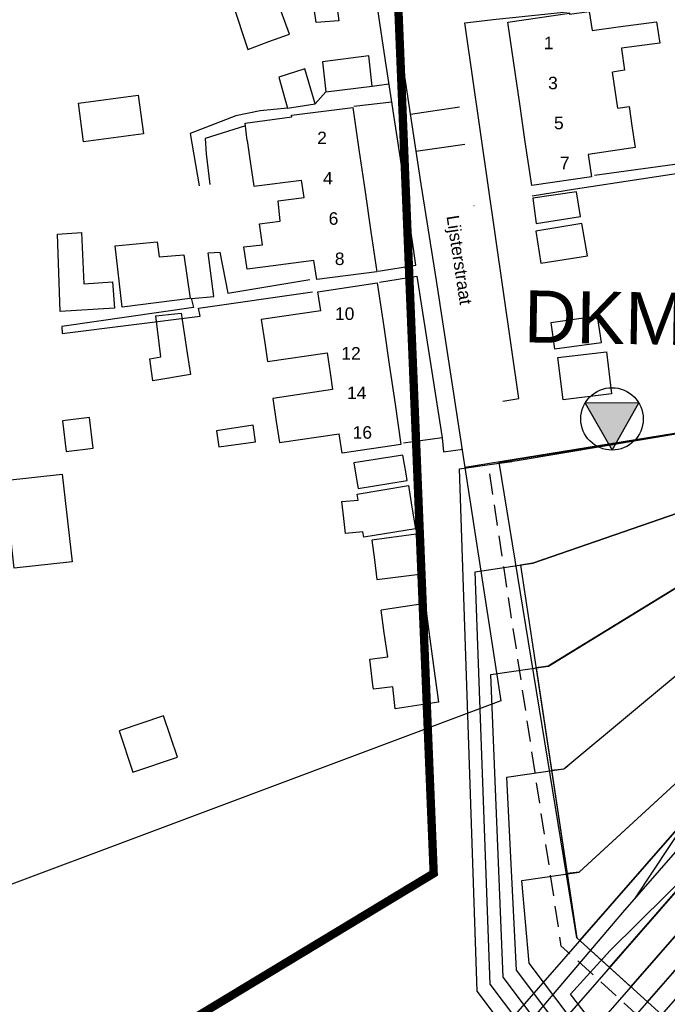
# Model space of a CAD drawing. Extents: x 158343 to 162498, y 431347 to 434500.
# Tile 30 of 248: x 158858 to 158936, y 433457 to 433575. Entities that reach past the tile are written whole.
import ezdxf

# ---------------------------------------------------------------- set-up
doc = ezdxf.new("R2010")
doc.units = 0
doc.header["$LTSCALE"] = 10
doc.header["$MEASUREMENT"] = 0
doc.linetypes.add('HIDDEN', pattern=[0.375, 0.25, -0.125])
doc.layers.add('000_onzichtbaar', color=8, linetype='CONTINUOUS', plot=False)
doc.layers.add('MEET', color=6, linetype='CONTINUOUS', plot=False)
for name, color, linetype in [('20_betonwerk', 252, 'CONTINUOUS'), ('44_plafonds', 8, 'CONTINUOUS'), ('47_binneninrichting', 8, 'CONTINUOUS'), ('bestaand 006m', 8, 'CONTINUOUS'), ('bestaand 007m', 8, 'CONTINUOUS'), ('bestaand 008m', 8, 'CONTINUOUS'), ('bestaand 009m', 8, 'CONTINUOUS'), ('bestaand 010m', 8, 'CONTINUOUS'), ('bestaand 011m', 8, 'CONTINUOUS'), ('HUISNUM', 7, 'CONTINUOUS'), ('nieuw006m', 8, 'CONTINUOUS'), ('nieuw007m', 8, 'CONTINUOUS'), ('nieuw008m', 8, 'CONTINUOUS'), ('nieuw009m', 8, 'CONTINUOUS'), ('nieuw010m', 8, 'CONTINUOUS'), ('nieuw011m', 8, 'CONTINUOUS'), ('SONDERING-2', 7, 'CONTINUOUS'), ('STRNM', 7, 'CONTINUOUS')]:
    doc.layers.add(name, color=color, linetype=linetype)
doc.styles.add('Style-STANDARD', font='arial.ttf')
doc.styles.add('TXT_Copier', font='arial.ttf')

# ---------------------------------------------------------------- blocks, each defined once
blk = doc.blocks.new('SON-2')
at = {"layer": 'SONDERING-2', "transparency": 33554687}
h = blk.add_hatch(color=256, dxfattribs=at)
h.dxf.hatch_style = 1
h.paths.add_polyline_path([(0.004, -1.5), (1.287, 0.77), (-1.292, 0.763)])
at = {"layer": 'SONDERING-2'}
blk.add_lwpolyline([(0.004, -1.5), (1.287, 0.77), (-1.292, 0.763), (0.004, -1.5)], dxfattribs=at)
blk.add_circle((0, 0), 1.5, dxfattribs=at)
at = {"layer": 'SONDERING-2', "style": 'TXT_Copier'}
blk.add_attdef('BNO', (-1.135, 2.408), '', height=2.5, rotation=359.0358, dxfattribs=at)

msp = doc.modelspace()

# ---------------------------------------------------------------- linework, layer by layer
at = {"layer": '000_onzichtbaar', "flags": 128}
for points in [[(158883.53, 433417.13), (158883.54, 433417.14), (158883.73, 433417.28), (158883.83, 433417.36), (158883.93, 433417.44), (158884.03, 433417.52), (158885.31, 433418.49), (158886.87, 433419.78), (158888.31, 433420.98), (158889.63, 433422.24), (158890.95, 433423.44), (158892.45, 433425), (158894.55, 433427.19), (158896.47, 433429.23), (158896.68, 433429.47), (158902.5, 433435.98), (158906.13, 433439.97), (158917.68, 433452.87), (158930.31, 433467.72), (158943.78, 433483.17), (158955.81, 433498.29), (158957.14, 433500)], [(158931.75, 433469.37), (158946.66, 433491.9), (158952.29, 433500)]]:
    msp.add_lwpolyline(points, dxfattribs=at)
at = {"layer": '20_betonwerk'}
msp.add_line((158910.71, 433521), (158917.63, 433522.02), dxfattribs=at)
at = {"layer": '20_betonwerk', "linetype": 'HIDDEN', "flags": 128}
msp.add_lwpolyline([(158935.05, 433452.64), (158922.92, 433463.68), (158914.17, 433521.51)], dxfattribs=at)
at = {"layer": '44_plafonds', "flags": 128}
for points in [[(158888.36, 433586.2), (158893.02, 433587.69), (158895.43, 433580.73), (158896.2, 433574.8), (158893.5, 433574.61), (158892.72, 433579.87), (158890.69, 433579.22)], [(158887.82, 433572.32), (158890.29, 433573.23), (158888.37, 433578.48)], [(158883.44, 433576.92), (158885.3, 433571.39), (158887.82, 433572.32)], [(158917.2, 433569.71), (158916.48, 433574.64), (158923.89, 433575.73), (158923.91, 433575.61)], [(158923.91, 433575.61), (158926.27, 433575.93), (158926.64, 433573.65)], [(158929.75, 433574.11), (158934.36, 433574.69), (158934.73, 433572.14), (158930.13, 433571.52)], [(158926.64, 433573.65), (158929.75, 433574.11)], [(158930.14, 433571.44), (158930.52, 433568.87), (158929.07, 433568.66)], [(158930.13, 433571.52), (158930.14, 433571.44)], [(158894.25, 433569.9), (158894.64, 433566.27), (158900.22, 433566.96), (158899.8, 433570.62), (158894.25, 433569.9)], [(158892.15, 433569.03), (158889, 433568.04), (158890.05, 433564.32), (158893.38, 433564.83), (158892.15, 433569.03)], [(158917.92, 433564.85), (158917.2, 433569.71)], [(158929.38, 433566.49), (158929.07, 433568.66)], [(158929.69, 433564.32), (158929.38, 433566.49)], [(158865.58, 433560.28), (158864.95, 433564.92), (158872.13, 433565.88), (158872.75, 433561.25), (158865.58, 433560.28)], [(158890.58, 433563.29), (158890.55, 433563.47), (158897.89, 433564.41), (158898.62, 433559.35)], [(158918.59, 433560.26), (158917.92, 433564.85)], [(158929.69, 433564.32), (158931.05, 433564.52), (158931.39, 433562.2)], [(158885.22, 433560.44), (158884.96, 433562.53), (158890.58, 433563.29)], [(158931.39, 433562.2), (158931.77, 433559.58), (158926.16, 433558.76), (158926.56, 433556.08), (158919.36, 433555.02), (158918.59, 433560.26)], [(158885.22, 433560.44), (158885.63, 433557.63)], [(158898.62, 433559.35), (158899.32, 433554.57)], [(158885.63, 433557.63), (158886.02, 433554.95), (158891.74, 433555.68)], [(158892.06, 433553.59), (158891.74, 433555.68)], [(158899.32, 433554.57), (158900.06, 433549.48)], [(158889.16, 433550.76), (158888.93, 433553.21), (158892.06, 433553.59)], [(158925.21, 433551.33), (158924.73, 433554.27), (158919.48, 433553.52), (158919.9, 433550.49), (158925.21, 433551.33)], [(158887.05, 433547.92), (158886.68, 433550.44), (158889.16, 433550.76)], [(158926.08, 433546.59), (158925.39, 433550.49), (158919.84, 433549.56), (158920.47, 433545.69), (158926.08, 433546.59)], [(158869.06, 433543.45), (158869.27, 433540.29), (158862.76, 433539.9), (158862.43, 433549.2), (158865.31, 433549.39), (158865.62, 433543.24), (158869.06, 433543.45)], [(158900.06, 433549.48), (158900.76, 433544.66), (158893.56, 433543.74), (158893.22, 433546.02)], [(158870.2, 433540.42), (158869.36, 433547.78), (158874.42, 433548.28), (158874.63, 433546.47), (158877.59, 433546.71), (158878.37, 433541.48), (158870.2, 433540.42)], [(158887.43, 433545.28), (158885.21, 433544.97), (158884.81, 433547.67), (158887.05, 433547.92)], [(158893.22, 433546.02), (158887.43, 433545.28)], [(158894.06, 433540), (158893.71, 433542.28), (158900.82, 433543.33), (158901.6, 433538.05)], [(158874.83, 433534.46), (158874.23, 433539.39), (158877.28, 433539.71), (158878.01, 433534.89)], [(158894.06, 433540), (158886.91, 433538.95), (158887.32, 433536.14)], [(158927.73, 433536.18), (158927.28, 433539.33), (158921.67, 433538.52), (158922.09, 433535.4), (158927.73, 433536.18)], [(158901.6, 433538.05), (158902.26, 433533.54)], [(158887.32, 433536.14), (158887.65, 433533.88), (158894.81, 433534.93)], [(158878.01, 433534.89), (158878.39, 433532.32), (158873.89, 433531.58), (158873.51, 433534.23), (158874.83, 433534.46)], [(158894.81, 433534.93), (158895.17, 433532.54)], [(158923.13, 433529.3), (158922.52, 433534.37), (158928.34, 433535.07), (158928.95, 433530.01), (158923.13, 433529.3)], [(158902.26, 433533.54), (158902.96, 433528.76)], [(158895.17, 433532.54), (158895.47, 433530.52)], [(158895.47, 433530.52), (158888.3, 433529.46), (158888.7, 433526.7)], [(158902.96, 433528.76), (158903.67, 433523.92), (158896.61, 433522.88), (158896.27, 433525.21)], [(158863.5, 433523.1), (158866.74, 433523.49), (158866.29, 433527.16), (158863.05, 433526.76), (158863.5, 433523.1)], [(158881.55, 433525.56), (158881.82, 433523.64), (158886.2, 433524.26), (158885.92, 433526.26)], [(158885.92, 433526.26), (158881.55, 433525.56)], [(158888.7, 433526.7), (158889.08, 433524.15), (158896.27, 433525.21)], [(158904.29, 433520.4), (158903.91, 433522.65), (158898, 433521.72), (158898.38, 433519.53)], [(158856.08, 433519.61), (158863.02, 433520.38), (158864.19, 433509.83), (158857.25, 433509.06), (158856.08, 433519.61)], [(158898.38, 433519.53), (158898.54, 433518.63), (158904.42, 433519.59), (158904.29, 433520.4)], [(158898.52, 433517.25), (158898.42, 433517.94), (158904.57, 433518.99), (158904.99, 433516.4)], [(158896.8, 433515.04), (158896.57, 433517.06), (158898.52, 433517.25)], [(158904.99, 433516.4), (158905.41, 433513.8), (158899.2, 433512.81), (158899.1, 433513.45)], [(158899.1, 433513.45), (158897, 433513.24), (158896.8, 433515.04)], [(158905.86, 433510.77), (158905.5, 433513.14), (158900.19, 433512.42), (158900.49, 433510.07)], [(158900.49, 433510.07), (158900.79, 433507.71), (158906.22, 433508.4), (158905.86, 433510.77)], [(158906.56, 433504.83), (158901.28, 433504.03)], [(158906.56, 433504.83), (158906.94, 433502.06)], [(158901.67, 433501.32), (158901.28, 433504.03)], [(158901.86, 433500), (158901.67, 433501.32)], [(158906.94, 433502.06), (158907.22, 433500)], [(158902.08, 433498.44), (158901.86, 433500)], [(158907.22, 433500), (158907.34, 433499.09)], [(158907.34, 433499.09), (158907.74, 433496.12)], [(158900.3, 433495.07), (158899.92, 433498.14), (158902.08, 433498.44)], [(158907.74, 433496.12), (158908.17, 433492.98), (158902.98, 433492.17), (158902.68, 433494.81), (158900.37, 433494.54), (158900.3, 433495.07)], [(158876.84, 433486.36), (158875.18, 433491.33), (158869.83, 433489.54), (158871.49, 433484.57), (158876.84, 433486.36)]]:
    msp.add_lwpolyline(points, dxfattribs=at)
at = {"layer": '47_binneninrichting', "flags": 128}
for points in [[(158900.94, 433544.73), (158905.44, 433545.48), (158903.61, 433558.29), (158901.81, 433569.99), (158898.9, 433589.61), (158898.77, 433590.1), (158898.42, 433590.69), (158898.15, 433591.11), (158897.79, 433591.5), (158897.52, 433591.92), (158897.13, 433592.28), (158896.74, 433592.58), (158896.38, 433592.73), (158896.02, 433592.97), (158895.66, 433593.06), (158895.27, 433593.18), (158894.85, 433593.27), (158894.43, 433593.33), (158893.92, 433593.33), (158893.44, 433593.3), (158892.72, 433593.15), (158891.25, 433592.58), (158875.74, 433587.12), (158855.13, 433579.02)], [(158902.02, 433581.9), (158906.07, 433555.2), (158907.9, 433543.62), (158911.35, 433521.15), (158911.35, 433521.12)], [(158915.89, 433529.12), (158917.83, 433529.44), (158911.35, 433574.58), (158915.1, 433575), (158917.07, 433575.21), (158927.01, 433576.26), (158943.99, 433578.87), (158944.77, 433573.83)], [(158893.38, 433564.83), (158894.64, 433566.27)], [(158900.22, 433566.96), (158902.23, 433567.26)], [(158898, 433564.56), (158902.56, 433565.1)], [(158890.05, 433564.32), (158886.78, 433563.99), (158883.87, 433563.42), (158878.38, 433561.29), (158879.43, 433554.99)], [(158904.8, 433563.6), (158910.69, 433564.5)], [(158885, 433562.21), (158880.18, 433560.66), (158880.3, 433558.83)], [(158905.47, 433559.15), (158911.35, 433560.01)], [(158880.3, 433558.83), (158880.72, 433555.14)], [(158919.42, 433553.79), (158924.61, 433554.63), (158948.25, 433558.23)], [(158926.89, 433556.28), (158942.37, 433558.38)], [(158912.43, 433552.62), (158912.45, 433552.62)], [(158878.51, 433541.46), (158881.23, 433541.7), (158880.54, 433546.95), (158881.98, 433547.04)], [(158881.95, 433547.04), (158882.88, 433542.09), (158892.75, 433543.74)], [(158901.09, 433543.44), (158905.56, 433544.13), (158908.62, 433524.72), (158903.97, 433524.09)], [(158878.5, 433541.49), (158878.77, 433540.38), (158862.96, 433538.1), (158863.02, 433537.26), (158879.58, 433539.33), (158879.37, 433540.32), (158893.05, 433542.27)], [(158908.62, 433524.72), (158908.77, 433523.04), (158911.08, 433523.37)], [(158911.35, 433521.12), (158916.99, 433521.9)]]:
    msp.add_lwpolyline(points, dxfattribs=at)
at = {"layer": 'bestaand 006m'}
for points in [[(159248.54, 433732.5), (159235.46, 433728.88), (159174.48, 433712.58), (159168.46, 433709.78), (159168.46, 433709.78), (159159.02, 433720.01), (159112.1, 433679.69), (159083.12, 433665.44), (159071.08, 433659.9), (159072.53, 433650.73), (159027.44, 433633.44), (159017.22, 433629.63), (158999.34, 433623.15), (158945.25, 433607.94, 0.353768), (158941.71, 433601.84), (158947.42, 433580.54), (158950.64, 433556), (158952.81, 433532.99, -0.420703), (158948.33, 433527.18), (158911.35, 433521.15), (158915.65, 433493.15), (158812.74, 433454.55)], [(158924.79, 433464.68), (158915.47, 433521.82), (158948.33, 433527.18, 0.420703), (158952.81, 433532.99), (158950.64, 433556), (158947.42, 433580.54), (158941.71, 433601.84, -0.353768), (158945.25, 433607.94), (158999.34, 433623.15), (159027.44, 433633.44), (159072.53, 433650.73), (159081.69, 433652.81), (159047.76, 433602.88), (158999.88, 433549.25), (158981.73, 433529.12), (158925.16, 433464.34)]]:
    msp.add_lwpolyline(points, format="xyb", dxfattribs=at)
at = {"layer": 'bestaand 007m'}
msp.add_lwpolyline([(158915.48, 433453.25), (158981.73, 433529.12), (159018.03, 433569.37), (159047.76, 433602.88), (159081.69, 433652.81), (159085.13, 433661.43), (159085.13, 433661.43), (159114.31, 433675.57), (159115.73, 433676.13), (159124.59, 433670.36), (159179.32, 433702.22), (159237.59, 433720.1)], dxfattribs=at)
msp.add_lwpolyline([(159047.76, 433602.88), (159079.13, 433649.05), (159073.88, 433647.03), (159048.77, 433637.34, 0.002024), (159048.7, 433637.31), (159035.92, 433632.27, 0.177239), (159027.23, 433624.34), (159022.29, 433615.78), (159014.59, 433604.47, -0.376514), (158998.7, 433600.76, 0.069456), (158963.6, 433608.61, 0.422279), (158952.38, 433596.51), (158957.33, 433534.26, -0.348337), (158945.55, 433518.68), (158919.5, 433509.66), (158918.02, 433509.43), (158924.79, 433464.68), (158925.16, 433464.34), (158981.73, 433529.12), (159018.03, 433569.37)], format="xyb", close=True, dxfattribs=at)
at = {"layer": 'bestaand 008m'}
msp.add_lwpolyline([(159181.6, 433697.3, 0.08662), (159125.48, 433660.65), (159115.67, 433654.54), (159107.09, 433659.8), (159095.29, 433658.02), (159091.84, 433649.4), (159022.21, 433565.59), (158985.35, 433525.99), (158919.75, 433450.81), (158911.94, 433442.03, -0.03121), (158885.02, 433414.73), (158878.11, 433409.19)], format="xyb", dxfattribs=at)
msp.add_lwpolyline([(159089.57, 433646.66), (159049.89, 433631.51, 0.016481), (159049.28, 433631.25), (159034.48, 433624.45, 0.137319), (159028.71, 433618.68), (159020.18, 433604.36), (159014.18, 433593.96, -0.344571), (159002.75, 433589.35), (158968.34, 433599.25, 0.419178), (158961.97, 433596.91), (158961.4, 433589.48), (158961.4, 433537.07, -0.336299), (158950.27, 433515.02), (158921.33, 433497.29), (158919.88, 433497.11), (158924.79, 433464.68), (158928.72, 433461.1), (158985.35, 433525.99), (159022.21, 433565.59)], format="xyb", close=True, dxfattribs=at)
at = {"layer": 'bestaand 009m'}
msp.add_lwpolyline([(159240.49, 433708.21), (159183.27, 433693.7, 0.082445), (159127.94, 433657.15), (159102.86, 433636.01), (159094.69, 433641.01), (159090.27, 433643.75), (159050.17, 433586.94), (159024.96, 433563.14), (158987.96, 433523.73), (158922.15, 433448.34), (158914.35, 433439.56, -0.03121), (158887.42, 433412.25), (158880.51, 433406.72)], format="xyb", dxfattribs=at)
msp.add_lwpolyline([(159050.17, 433586.94), (159086.26, 433638.08), (159077.79, 433634.98, 0.021101), (159076.99, 433634.7), (159041.45, 433620.41, 0.199604), (159029.21, 433611.04), (159016.23, 433589.89, -0.354353), (159001.83, 433582.66), (158999.52, 433583.2), (158979.04, 433587.93, 0.375189), (158969.39, 433583.47), (158968.8, 433578.41), (158965.73, 433535.12, -0.211446), (158955.95, 433512.21), (158923.21, 433484.93), (158921.75, 433484.75), (158924.79, 433464.68), (158931.27, 433458.78), (158987.96, 433523.73), (159024.96, 433563.14)], format="xyb", close=True, dxfattribs=at)
at = {"layer": 'bestaand 010m'}
msp.add_lwpolyline([(159240.41, 433705.17), (159184.4, 433691.23, 0.072531), (159129.89, 433654.37), (159097.04, 433626.63), (159086.2, 433633.34), (159052.25, 433585.11), (159026.82, 433561.54), (158990, 433521.97), (158923.75, 433446.11), (158916.23, 433437.62, -0.03121), (158889.3, 433410.32), (158882.39, 433404.79)], format="xyb", dxfattribs=at)
msp.add_lwpolyline([(159026.82, 433561.54), (159052.25, 433585.11), (159083.52, 433629.53), (159076.06, 433626.04, 0.02917), (159074.98, 433625.61), (159046.83, 433612.42, 0.183804), (159035.12, 433603.11), (159019.7, 433578.47, -0.343223), (159005.87, 433573.41), (158985.14, 433576.82, 0.437322), (158977.16, 433568.94), (158971.55, 433529.12, -0.153715), (158959.39, 433505.05), (158950.47, 433495.95), (158925.08, 433472.57), (158923.62, 433472.39), (158924.79, 433464.68), (158933.25, 433456.98), (158990, 433521.97)], format="xyb", close=True, dxfattribs=at)
at = {"layer": 'bestaand 011m'}
msp.add_lwpolyline([(159028.58, 433559.99), (159054.14, 433583.45), (159080.56, 433620.99), (159046.78, 433601.33, 0.130637), (159036.41, 433592.49), (159028.34, 433575.69, -0.372637), (159021.89, 433569.13), (159012.17, 433568.61), (159001.23, 433568.61, 0.397259), (158983.96, 433554.88, -0.107121), (158966.25, 433500.19), (158928.75, 433463.1), (158927.74, 433461.99), (158934.98, 433455.41), (158991.77, 433520.44)], format="xyb", close=True, dxfattribs=at)
at = {"layer": 'MEET', "const_width": 1}
msp.add_lwpolyline([(159217.96, 434088.85), (159435.98, 434020.25), (159504.62, 433836.46), (159784.94, 433953.55), (159866.41, 433734.33), (159822.4, 433519.03), (159655.9, 433512.46), (159222.15, 433324.12), (159221.05, 433289.09), (159066.14, 433159.95), (158988.58, 433123), (158887.87, 433065.24), (158810.46, 433043.05), (158594.73, 433280.89), (158643.69, 433366.24), (158736.01, 433394.89), (158840.95, 433432.1), (158907.6, 433472.41), (158902.41, 433599.51), (159112.89, 433678.64), (159214.78, 433765.28), (159227.57, 433847.1)], close=True, dxfattribs=at)
at = {"layer": 'nieuw006m'}
msp.add_lwpolyline([(158917.07, 433452.63), (158912.83, 433458.28), (158910.71, 433521), (158917.63, 433522.02), (158948.33, 433527.18), (158948.33, 433527.18, 0.420703), (158952.81, 433532.99), (158950.5, 433558.37), (158947.42, 433580.54), (158941.71, 433601.84, -0.353768), (158945.25, 433607.94), (158964.12, 433612.88), (158996.82, 433622.14), (158996.82, 433622.14), (159005.27, 433625.41), (159004.71, 433624.89), (159027.44, 433633.44), (159072.9, 433650.93), (159070.06, 433658.4)], format="xyb", dxfattribs=at)
at = {"layer": 'nieuw007m', "flags": 128}
for points in [[(158919.5, 433509.66), (158945.55, 433518.68, 0.348337), (158957.33, 433534.26), (158952.38, 433596.51, -0.422279), (158963.6, 433608.61), (158963.6, 433608.61, -0.069456), (158998.7, 433600.76), (158998.7, 433600.76, 0.376514), (159014.59, 433604.47), (159022.29, 433615.78), (159027.23, 433624.34, -0.177239), (159035.92, 433632.27), (159048.7, 433637.31, -0.002024), (159048.77, 433637.34), (159073.88, 433647.03), (159083.58, 433650.76), (159084.99, 433659.64)], [(158893.54, 433420.98), (158896.59, 433424.19), (158901.45, 433429.37), (158909.04, 433437.46), (158914.86, 433443.61), (158919.21, 433448.86, 0.347404), (158919.3, 433452.58), (158914.39, 433459.11), (158912.58, 433508.65), (158919.5, 433509.66), (158920.78, 433510.17)]]:
    msp.add_lwpolyline(points, format="xyb", dxfattribs=at)
at = {"layer": 'nieuw008m', "flags": 128}
for points in [[(158921.37, 433497.31), (158950.27, 433515.02, 0.336299), (158961.4, 433537.07), (158961.4, 433589.48), (158961.97, 433596.91, -0.419178), (158968.34, 433599.25), (159002.75, 433589.35, 0.344571), (159014.18, 433593.96), (159020.18, 433604.36), (159028.71, 433618.68, -0.137319), (159034.48, 433624.45), (159049.28, 433631.25, -0.016481), (159049.89, 433631.51), (159089.57, 433646.66), (159091.84, 433649.4), (159091.84, 433649.4), (159095.29, 433658.02), (159107.09, 433659.8), (159115.11, 433654.88), (159123.15, 433665.64, -0.058782), (159128.79, 433671.59), (159239.51, 433763.92, 0.214466)], [(158894.8, 433419.77), (158897.87, 433422.98), (158902.72, 433428.17), (158910.32, 433436.26), (158916.17, 433442.45), (158920.43, 433447.59, 0.347404), (158920.58, 433453.78), (158915.95, 433459.95), (158914.45, 433496.29), (158921.33, 433497.29), (158922, 433497.68)]]:
    msp.add_lwpolyline(points, format="xyb", dxfattribs=at)
at = {"layer": 'nieuw009m', "flags": 128}
for points in [[(159241.88, 433759.25), (159130.91, 433670.86, 0.069541), (159124.09, 433663.98), (159102.45, 433636.24), (159094.52, 433641.1), (159077.79, 433634.98, 0.021101), (159076.99, 433634.7), (159041.45, 433620.41, 0.199604), (159029.21, 433611.04), (159016.23, 433589.89, -0.354353), (159001.83, 433582.66), (158979.04, 433587.93, 0.375189), (158969.39, 433583.47), (158968.8, 433578.41), (158965.73, 433535.12, -0.211446), (158955.95, 433512.21), (158923.21, 433484.93)], [(158923.69, 433485.28), (158923.21, 433484.93), (158916.32, 433483.93), (158917.51, 433460.78), (158922.35, 433454.35, -0.347752), (158922.16, 433446.91), (158917.48, 433441.29), (158917.48, 433441.29), (158911.59, 433435.06), (158904, 433426.97), (158899.14, 433421.78), (158896.07, 433418.56)]]:
    msp.add_lwpolyline(points, format="xyb", dxfattribs=at)
at = {"layer": 'nieuw010m', "flags": 128}
for points in [[(158925.11, 433472.6), (158950.47, 433495.95), (158959.39, 433505.05, 0.153715), (158971.55, 433529.12), (158977.16, 433568.94), (158977.16, 433568.94, -0.437322), (158985.14, 433576.82, -0.107201), (158985.14, 433576.82), (158985.14, 433576.82), (159005.87, 433573.41, 0.342898), (159019.7, 433578.46), (159035.12, 433603.11, -0.183804), (159046.83, 433612.42), (159074.98, 433625.61, -0.02917), (159076.06, 433626.04), (159088.52, 433631.87), (159096.43, 433627.03), (159124.89, 433662.13, -0.083653), (159133.3, 433670.16), (159248.83, 433755.71, 0.307075)], [(158897.34, 433417.36), (158900.41, 433420.58), (158905.28, 433425.78), (158912.87, 433433.86), (158918.79, 433440.13), (158921.64, 433443.56), (158923.88, 433446.24, 0.348072), (158924.1, 433454.93), (158919.07, 433461.62), (158918.19, 433471.57), (158925.08, 433472.57), (158925.11, 433472.6)]]:
    msp.add_lwpolyline(points, format="xyb", dxfattribs=at)
at = {"layer": 'nieuw011m', "flags": 128}
msp.add_lwpolyline([(158891.68, 433409.35), (158901.68, 433419.38), (158906.55, 433424.58), (158914.14, 433432.66), (158920.1, 433438.97), (158925.84, 433445.88), (158926.09, 433446.18, 0.348725), (158926.33, 433454.88), (158924.04, 433457.92), (158928.75, 433463.1), (158966.25, 433500.19, 0.107121), (158983.96, 433554.88), (158983.96, 433554.88, -0.397259), (159001.23, 433568.61), (159012.17, 433568.61), (159021.89, 433569.13, 0.372637), (159028.34, 433575.69), (159036.41, 433592.49, -0.130637), (159046.78, 433601.33), (159082.96, 433622.38), (159091.07, 433617.41), (159126.77, 433661.72, -0.100932), (159134.23, 433668.37), (159261.86, 433754.53, 0.31524)], format="xyb", dxfattribs=at)

# ---------------------------------------------------------------- block references
at = {"layer": 'SONDERING-2'}
ref = msp.add_blockref('SON-2', (158929, 433527), dxfattribs=dict(at, xscale=2.5, yscale=2.5, zscale=2.5))
ref.add_attrib('BNO', 'DKM101', (158918.39, 433536.2), dxfattribs={"height": 6.25, "rotation": 359.0358, "style": 'TXT_Copier'})

# ---------------------------------------------------------------- texts
at = {"layer": 'HUISNUM', "style": 'Style-STANDARD'}
for s, p in [('1', (158920.82, 433571.41)), ('3', (158921.33, 433566.6)), ('2', (158893.61, 433560)), ('4', (158894.32, 433555.16)), ('10', (158895.75, 433538.89)), ('12', (158896.51, 433534.13))]:
    msp.add_text(s, height=1.5, dxfattribs=at).set_placement(p)
for s, p in [('5', (158922.04, 433561.79)), ('7', (158922.75, 433556.99)), ('6', (158894.99, 433550.32)), ('8', (158895.73, 433545.48)), ('14', (158897.2, 433529.38)), ('16', (158897.87, 433524.62))]:
    msp.add_text(s, height=1.5, rotation=0.0573, dxfattribs=at).set_placement(p)
at = {"layer": 'STRNM', "style": 'Style-STANDARD'}
msp.add_text('Lijsterstraat', height=1.5, rotation=278.6242, dxfattribs=at).set_placement((158909.13, 433551.34))

doc.saveas('drawing.dxf')
